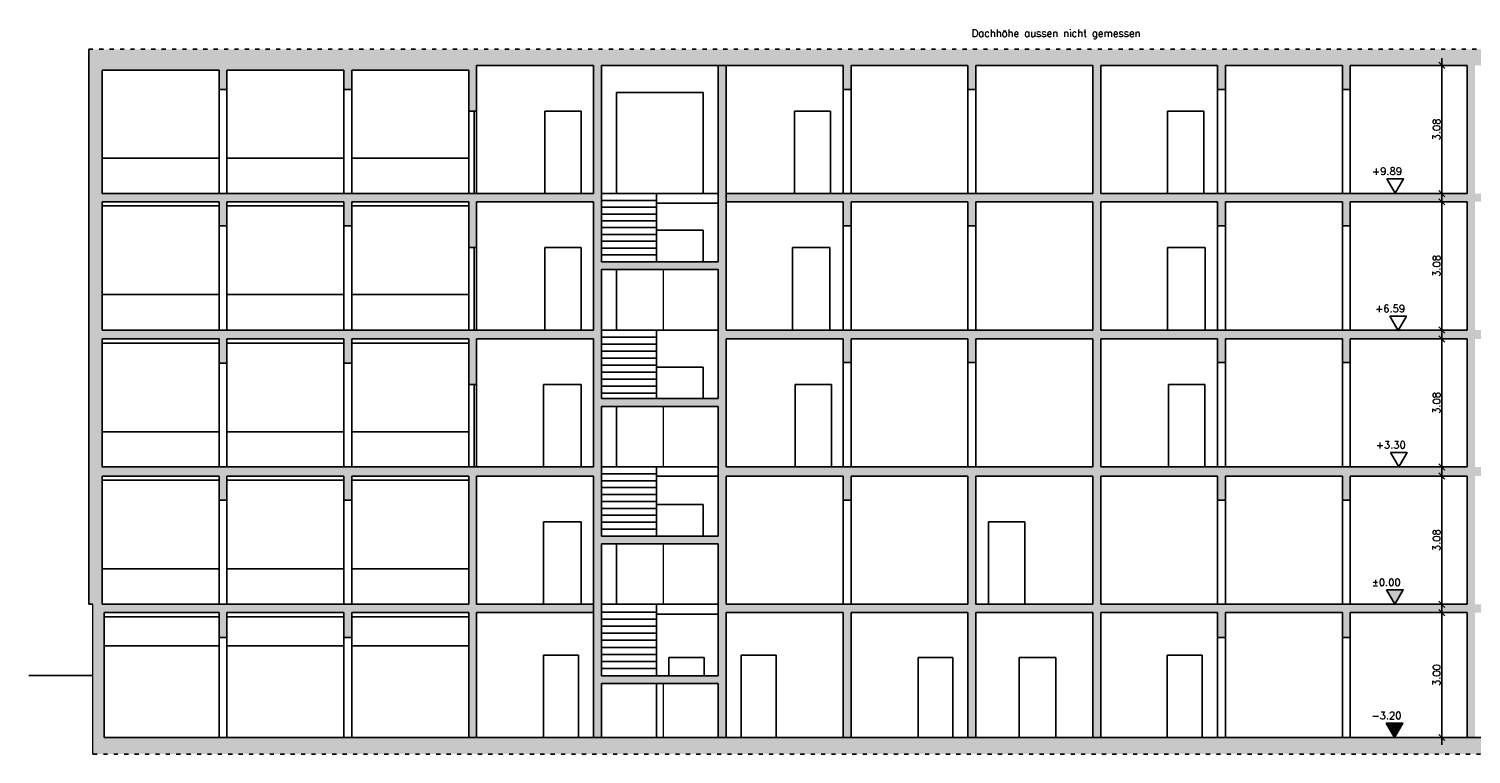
# Model space of a CAD drawing. Header units: metres. Extents: x -12.1 to 77.7, y -3.6 to 13.8.
# Tile 1 of 3: x -12.1 to 22.6, y -3.6 to 13.8. Entities that reach past the tile are written whole.
import ezdxf

# ---------------------------------------------------------------- set-up
doc = ezdxf.new("R2010")
doc.units = ezdxf.units.M
doc.header["$PDSIZE"] = -10
doc.linetypes.add('LINIE_9', pattern=[0.2, 0.05, -0.15])
doc.layers.get('0').update_dxf_attribs({"linetype": 'CONTINUOUS'})
doc.layers.get('Defpoints').update_dxf_attribs({"linetype": 'CONTINUOUS'})
for name, color, linetype in [('A_ANSICHT', 7, 'CONTINUOUS'), ('A_BEMASZUNG', 9, 'CONTINUOUS'), ('A_FENSTER', 4, 'CONTINUOUS'), ('A_GELAENDE', 3, 'CONTINUOUS'), ('A_SCHRAFFUR', 8, 'CONTINUOUS'), ('A_TEXT_ALLG', 7, 'CONTINUOUS'), ('A_TREPPE', 6, 'CONTINUOUS'), ('A_TUER', 6, 'CONTINUOUS'), ('A_WAND', 5, 'CONTINUOUS')]:
    doc.layers.add(name, color=color, linetype=linetype)
doc.styles.add('Romans', font='romans.shx')
doc.dimstyles.new('Bem_100_m', dxfattribs={"dimscale": 0.05, "dimtxt": 3.5, "dimasz": 3, "dimexe": 3.5, "dimexo": 5, "dimgap": 0.75, "dimtad": 1, "dimrnd": 0.0005, "dimzin": 4, "dimdsep": 46, "dimtxsty": 'Romans', "dimblk": 'OBLIQUE', "dimcen": 2.5, "dimdle": 3.5, "dimclrd": 256, "dimclre": 256, "dimclrt": 256, "dimadec": 1, "dimazin": 0, "dimtfac": 5, "dimtix": 1, "dimtmove": 2, "dimatfit": 2, "dimfxl": 6.5, "dimfxlon": 1, "dimtolj": 1, "dimlwd": -1, "dimlwe": -1, "dimarcsym": 0})

# ---------------------------------------------------------------- blocks, each defined once
blk = doc.blocks.new('Kote0.00')
at = {"flags": 128}
blk.add_lwpolyline([(-0.2, 0.346), (0.2, 0.346), (0, 0)], close=True, dxfattribs=at)
at = {"style": 'Romans'}
blk.add_attdef('HÖHENKOTE', (-0.551, 0.44), '', height=0.2, dxfattribs=at)
blk = doc.blocks.new('Kote_o_roh')
blk.add_hatch(color=256).paths.add_polyline_path([(0.2, 0.346), (-0.2, 0.346), (0, 0)])
at = {"flags": 128}
blk.add_lwpolyline([(-0.2, 0.346), (0.2, 0.346), (0, 0)], close=True, dxfattribs=at)
at = {"style": 'Romans'}
blk.add_attdef('HÖHENKOTE', (-0.551, 0.44), '', height=0.2, dxfattribs=at)
blk = doc.blocks.new('_Oblique')
at = {"color": 0, "linetype": 'ByBlock', "lineweight": -2}
blk.add_line((-0.5, -0.5), (0.5, 0.5), dxfattribs=at)
blk = doc.blocks.new('*D49')
at = {"layer": 'A_BEMASZUNG', "transparency": 16777216}
for p, q in [((22.187, 12.947), (21.687, 12.947)), ((21.862, 13.122), (21.862, 9.692)), ((22.187, 9.867), (21.687, 9.867))]:
    blk.add_line(p, q, dxfattribs=at)
at = {"layer": 'Defpoints', "color": 0, "transparency": 16777216}
for p in [(22.472, 12.947), (21.862, 9.867), (22.472, 9.867)]:
    blk.add_point(p, dxfattribs=at)
at = {"layer": 'A_BEMASZUNG', "transparency": 16777216, "xscale": 0.15, "yscale": 0.15, "zscale": 0.15}
for p, rotation in [((21.862, 12.947), 90), ((21.862, 9.867), 270)]:
    blk.add_blockref('_Oblique', p, dxfattribs=dict(at, rotation=rotation))
at = {"layer": 'A_BEMASZUNG', "transparency": 16777216, "insert": (21.737, 11.407), "char_height": 0.175, "attachment_point": 5, "rotation": 90, "style": 'Romans'}
blk.add_mtext('\\A1;3.08', dxfattribs=at)
blk = doc.blocks.new('*D50')
at = {"layer": 'A_BEMASZUNG', "transparency": 16777216}
for p, q in [((21.862, 9.845), (21.862, 6.415)), ((22.187, 9.67), (21.687, 9.67)), ((22.187, 6.59), (21.687, 6.59))]:
    blk.add_line(p, q, dxfattribs=at)
at = {"layer": 'Defpoints', "color": 0, "transparency": 16777216}
for p in [(22.472, 9.67), (21.862, 6.59), (22.472, 6.59)]:
    blk.add_point(p, dxfattribs=at)
at = {"layer": 'A_BEMASZUNG', "transparency": 16777216, "xscale": 0.15, "yscale": 0.15, "zscale": 0.15}
for p, rotation in [((21.862, 9.67), 90), ((21.862, 6.59), 270)]:
    blk.add_blockref('_Oblique', p, dxfattribs=dict(at, rotation=rotation))
at = {"layer": 'A_BEMASZUNG', "transparency": 16777216, "insert": (21.737, 8.13), "char_height": 0.175, "attachment_point": 5, "rotation": 90, "style": 'Romans'}
blk.add_mtext('\\A1;3.08', dxfattribs=at)
blk = doc.blocks.new('*D51')
at = {"layer": 'A_BEMASZUNG', "transparency": 16777216}
for p, q in [((22.187, 6.376), (21.687, 6.376)), ((21.862, 6.551), (21.862, 3.125)), ((22.187, 3.3), (21.687, 3.3))]:
    blk.add_line(p, q, dxfattribs=at)
at = {"layer": 'Defpoints', "color": 0, "transparency": 16777216}
for p in [(22.472, 6.376), (21.862, 3.3), (22.472, 3.3)]:
    blk.add_point(p, dxfattribs=at)
at = {"layer": 'A_BEMASZUNG', "transparency": 16777216, "xscale": 0.15, "yscale": 0.15, "zscale": 0.15}
for p, rotation in [((21.862, 6.376), 90), ((21.862, 3.3), 270)]:
    blk.add_blockref('_Oblique', p, dxfattribs=dict(at, rotation=rotation))
at = {"layer": 'A_BEMASZUNG', "transparency": 16777216, "insert": (21.737, 4.838), "char_height": 0.175, "attachment_point": 5, "rotation": 90, "style": 'Romans'}
blk.add_mtext('\\A1;3.08', dxfattribs=at)
blk = doc.blocks.new('*D52')
at = {"layer": 'A_BEMASZUNG', "transparency": 16777216}
for p, q in [((21.862, 3.255), (21.862, -0.175)), ((22.187, 3.08), (21.687, 3.08)), ((22.187, 0), (21.687, 0))]:
    blk.add_line(p, q, dxfattribs=at)
at = {"layer": 'Defpoints', "color": 0, "transparency": 16777216}
for p in [(22.472, 3.08), (21.862, 0), (22.472, 0)]:
    blk.add_point(p, dxfattribs=at)
at = {"layer": 'A_BEMASZUNG', "transparency": 16777216, "xscale": 0.15, "yscale": 0.15, "zscale": 0.15}
for p, rotation in [((21.862, 3.08), 90), ((21.862, 0), 270)]:
    blk.add_blockref('_Oblique', p, dxfattribs=dict(at, rotation=rotation))
at = {"layer": 'A_BEMASZUNG', "transparency": 16777216, "insert": (21.737, 1.54), "char_height": 0.175, "attachment_point": 5, "rotation": 90, "style": 'Romans'}
blk.add_mtext('\\A1;3.08', dxfattribs=at)
blk = doc.blocks.new('*D53')
at = {"layer": 'A_BEMASZUNG', "transparency": 16777216}
for p, q in [((22.187, -0.2), (21.687, -0.2)), ((21.862, -0.025), (21.862, -3.375)), ((22.187, -3.2), (21.687, -3.2))]:
    blk.add_line(p, q, dxfattribs=at)
at = {"layer": 'Defpoints', "color": 0, "transparency": 16777216}
for p in [(22.472, -0.2), (21.862, -3.2), (22.472, -3.2)]:
    blk.add_point(p, dxfattribs=at)
at = {"layer": 'A_BEMASZUNG', "transparency": 16777216, "xscale": 0.15, "yscale": 0.15, "zscale": 0.15}
for p, rotation in [((21.862, -0.2), 90), ((21.862, -3.2), 270)]:
    blk.add_blockref('_Oblique', p, dxfattribs=dict(at, rotation=rotation))
at = {"layer": 'A_BEMASZUNG', "transparency": 16777216, "insert": (21.737, -1.7), "char_height": 0.175, "attachment_point": 5, "rotation": 90, "style": 'Romans'}
blk.add_mtext('\\A1;3.00', dxfattribs=at)

msp = doc.modelspace()

# ---------------------------------------------------------------- hatches: boundary and pattern name
at = {"layer": 'A_SCHRAFFUR'}
h = msp.add_hatch(color=253, dxfattribs=at)
h.dxf.hatch_style = 1
h.paths.add_polyline_path([(-10.658, 13.337), (-10.658, 0), (-10.558, 0), (-10.558, -3.6), (70.917, -3.6), (70.917, 0), (71.017, 0), (71.017, 13.337)])
h.paths.add_polyline_path([(46.887, 9.67), (49.697, 9.67), (49.697, 9.09), (49.887, 9.09), (49.887, 9.67), (52.697, 9.67), (52.697, 9.09), (52.887, 9.09), (52.887, 9.67), (55.697, 9.67), (55.697, 6.59), (46.887, 6.59)], flags=16)
h.paths.add_polyline_path([(46.472, 6.59), (34.662, 6.59), (34.662, 9.67), (37.472, 9.67), (37.472, 9.09), (37.472, 8.574), (37.662, 8.574), (37.662, 9.67), (40.472, 9.67), (40.472, 9.09), (40.662, 9.09), (40.662, 9.67), (43.472, 9.67), (43.472, 9.09), (43.662, 9.09), (43.662, 9.67), (46.472, 9.67)], flags=16)
h.paths.add_polyline_path([(46.887, 6.375), (49.697, 6.375), (49.697, 5.796), (49.887, 5.796), (49.887, 6.375), (52.697, 6.375), (52.697, 5.796), (52.887, 5.796), (52.887, 6.375), (55.697, 6.375), (55.697, 3.3), (46.887, 3.3)], flags=16)
h.paths.add_polyline_path([(46.472, 6.375), (46.472, 3.3), (37.662, 3.3), (37.662, 6.376), (40.472, 6.376), (40.472, 5.796), (40.662, 5.796), (40.662, 6.376), (43.472, 6.376), (43.472, 5.796), (43.662, 5.796), (43.662, 6.376)], flags=16)
h.paths.add_polyline_path([(46.887, 9.867), (46.887, 12.946), (49.697, 12.946), (49.697, 12.367), (49.887, 12.367), (49.887, 12.946), (52.697, 12.946), (52.697, 12.367), (52.887, 12.367), (52.887, 12.946), (55.697, 12.946), (55.697, 9.867)], flags=16)
h.paths.add_polyline_path([(46.472, 9.867), (34.662, 9.867), (34.662, 12.947), (34.472, 12.947), (34.472, 9.867), (34.472, 8.23), (31.662, 8.23), (31.662, 12.947), (31.472, 12.947), (31.472, 9.867), (22.662, 9.867), (22.662, 12.947), (25.472, 12.947), (25.472, 12.367), (25.662, 12.367), (25.662, 12.947), (28.472, 12.947), (28.472, 12.367), (28.662, 12.367), (28.662, 12.947), (37.472, 12.947), (37.472, 12.367), (37.662, 12.367), (37.662, 12.947), (40.472, 12.947), (40.472, 12.367), (40.662, 12.367), (40.662, 12.947), (43.472, 12.946), (43.472, 12.367), (43.662, 12.367), (43.662, 12.946), (46.472, 12.946)], flags=16)
h.paths.add_polyline_path([(46.887, 3.08), (49.697, 3.08), (49.697, 2.5), (49.887, 2.5), (49.887, 3.08), (52.697, 3.08), (52.697, 2.5), (52.887, 2.5), (52.887, 3.08), (55.697, 3.08), (55.697, 0.805), (55.697, 0), (46.887, 0)], flags=16)
h.paths.add_polyline_path([(46.472, 3.08), (46.472, 0), (34.662, 0), (34.662, 3.08), (37.472, 3.08), (37.472, 0), (37.662, 0), (37.662, 3.08), (40.472, 3.08), (40.472, 2.5), (40.662, 2.5), (40.662, 3.08), (43.472, 3.08), (43.472, 2.5), (43.662, 2.5), (43.662, 3.08)], flags=16)
h.paths.add_polyline_path([(51.199, 6.936), (51.599, 6.936), (51.399, 6.59)], flags=0)
h.paths.add_polyline_path([(51.199, 10.236), (51.599, 10.236), (51.399, 9.89)], flags=0)
h.paths.add_polyline_path([(51.092, 3.647), (51.492, 3.647), (51.292, 3.3)], flags=0)
h.paths.add_polyline_path([(46.887, -0.2), (49.647, -0.2), (49.647, -0.8), (49.837, -0.8), (49.837, -0.2), (52.667, -0.2), (52.667, -0.8), (52.857, -0.8), (52.857, -0.2), (55.697, -0.2), (55.697, -3.2), (55.887, -3.2), (55.887, -0.2), (58.697, -0.2), (58.697, -3.2), (58.887, -3.2), (58.887, -1.9), (61.697, -1.9), (61.697, -3.2), (61.887, -3.2), (61.887, -0.2), (64.697, -0.2), (64.697, -0.8), (64.887, -0.8), (64.887, -0.2), (67.697, -0.2), (67.697, -0.8), (67.887, -0.8), (67.887, -0.2), (70.647, -0.2), (70.647, -3.2), (46.887, -3.2)], flags=16)
h.paths.add_polyline_path([(46.472, -0.2), (46.472, -3.2), (34.662, -3.2), (34.662, -0.2), (37.472, -0.2), (37.472, -3.2), (37.662, -3.2), (37.662, -0.2), (40.422, -0.2), (40.422, -0.8), (40.612, -0.8), (40.612, -0.2), (43.422, -0.2), (43.422, -0.8), (43.612, -0.8), (43.612, -0.2)], flags=16)
h.paths.add_polyline_path([(51.131, 0.366), (51.531, 0.366), (51.331, 0.02)], flags=0)
h.paths.add_polyline_path([(55.887, 9.67), (58.697, 9.67), (58.697, 6.59), (55.887, 6.59)], flags=16)
h.paths.add_polyline_path([(55.887, 6.375), (58.697, 6.375), (58.697, 3.3), (55.887, 3.3)], flags=16)
h.paths.add_polyline_path([(37.472, 3.3), (34.662, 3.3), (34.662, 6.376), (37.472, 6.376)], flags=16)
h.paths.add_polyline_path([(55.887, 9.867), (55.887, 12.946), (58.697, 12.946), (58.697, 9.867)], flags=16)
h.paths.add_polyline_path([(55.887, 3.08), (58.697, 3.08), (58.697, 0.805), (58.697, 0), (55.887, 0), (55.887, 2.484)], flags=16)
h.paths.add_polyline_path([(51.177, -2.834), (51.577, -2.834), (51.377, -3.18)], flags=0)
h.paths.add_polyline_path([(58.887, 8.044), (61.697, 8.044), (61.697, 4.94), (58.887, 4.94), (58.887, 6.59)], flags=16)
h.paths.add_polyline_path([(58.887, 8.23), (58.887, 12.946), (61.697, 12.946), (61.697, 9.867), (61.697, 8.23)], flags=16)
h.paths.add_polyline_path([(34.472, 4.941), (31.662, 4.941), (31.662, 6.59), (31.662, 8.044), (34.472, 8.044)], flags=16)
h.paths.add_polyline_path([(58.887, 4.755), (61.697, 4.755), (61.697, 1.64), (58.887, 1.64), (58.887, 3.3)], flags=16)
h.paths.add_polyline_path([(34.472, 1.64), (31.662, 1.64), (31.662, 4.755), (34.472, 4.755)], flags=16)
h.paths.add_polyline_path([(58.887, 1.455), (61.697, 1.455), (61.697, 0), (58.887, 0)], flags=16)
h.paths.add_polyline_path([(58.887, -0.2), (61.697, -0.2), (61.697, -1.715), (58.887, -1.715)], flags=16)
h.paths.add_polyline_path([(61.887, 9.67), (64.697, 9.67), (64.697, 9.09), (64.887, 9.09), (64.887, 9.67), (67.697, 9.67), (67.697, 9.09), (67.887, 9.09), (67.887, 9.67), (70.697, 9.67), (70.697, 6.59), (61.887, 6.59)], flags=16)
h.paths.add_polyline_path([(61.887, 6.38), (64.697, 6.38), (64.697, 5.8), (64.887, 5.8), (64.887, 6.38), (67.697, 6.38), (67.697, 5.8), (67.887, 5.8), (67.887, 6.38), (70.697, 6.38), (70.697, 3.3), (61.887, 3.3)], flags=16)
h.paths.add_polyline_path([(31.472, 6.59), (25.472, 6.59), (22.662, 6.59), (22.662, 9.67), (25.472, 9.67), (25.472, 9.09), (25.662, 9.09), (25.662, 9.67), (28.472, 9.67), (28.472, 9.09), (28.662, 9.09), (28.662, 9.67), (31.472, 9.67)], flags=16)
h.paths.add_polyline_path([(61.887, 9.867), (61.887, 12.946), (64.697, 12.946), (64.697, 12.367), (64.887, 12.367), (64.887, 12.946), (67.697, 12.946), (67.697, 12.367), (67.887, 12.367), (67.887, 12.946), (70.697, 12.946), (70.697, 9.867)], flags=16)
h.paths.add_polyline_path([(31.472, 6.376), (31.472, 3.3), (22.662, 3.3), (22.662, 6.376), (25.472, 6.376), (25.472, 5.813), (25.662, 5.813), (25.662, 6.376), (28.472, 6.376), (28.472, 5.813), (28.662, 5.813), (28.662, 6.376)], flags=16)
h.paths.add_polyline_path([(34.472, -1.9), (34.472, -3.2), (31.662, -3.2), (31.662, -1.9), (32.987, -1.9)], flags=16)
h.paths.add_polyline_path([(61.887, 3.08), (64.697, 3.08), (64.697, 2.5), (64.887, 2.5), (64.887, 3.08), (67.697, 3.08), (67.697, 2.5), (67.887, 2.5), (67.887, 3.08), (70.697, 3.08), (70.697, 0), (61.887, 0)], flags=16)
h.paths.add_polyline_path([(31.472, 0), (25.662, 0), (25.662, 3.08), (28.472, 3.08), (28.472, 0), (28.662, 0), (28.662, 3.08), (31.472, 3.08)], flags=16)
h.paths.add_polyline_path([(31.472, -0.2), (31.472, -3.2), (-10.288, -3.2), (-10.288, -0.2), (-7.528, -0.2), (-7.528, -0.8), (-7.338, -0.8), (-7.338, -0.2), (-4.528, -0.2), (-4.528, -0.8), (-4.338, -0.8), (-4.338, -0.2), (-1.528, -0.2), (-1.528, -3.2), (-1.338, -3.2), (-1.338, -0.2), (1.472, -0.2), (1.472, 0), (-1.338, 0), (-1.338, 3.08), (1.472, 3.08), (1.472, -0.913), (1.472, -3.2), (1.662, -3.2), (1.662, -1.9), (2.987, -1.9), (4.472, -1.9), (4.472, -3.2), (4.662, -3.2), (4.662, -0.2), (7.472, -0.2), (7.472, -3.2), (7.662, -3.2), (7.662, -0.2), (10.472, -0.2), (10.472, -3.2), (10.662, -3.2), (10.662, -0.2), (13.472, -0.2), (13.472, -3.2), (13.662, -3.2), (13.662, -0.2), (16.472, -0.2), (16.472, -0.8), (16.662, -0.8), (16.662, -0.2), (19.472, -0.2), (19.472, -0.8), (19.662, -0.8), (19.662, -0.2), (22.472, -0.2), (22.472, -3.2), (22.662, -3.2), (22.662, -0.2), (25.472, -0.2), (25.472, -3.2), (25.662, -3.2), (25.662, -0.2), (28.472, -0.2), (28.472, -3.2), (28.662, -3.2), (28.662, -0.2)], flags=16)
h.paths.add_polyline_path([(25.472, 3.08), (25.472, 0), (22.662, 0), (22.662, 3.08)], flags=16)
h.paths.add_polyline_path([(22.472, 6.59), (20.818, 6.59), (20.811, 6.578), (20.804, 6.59), (13.662, 6.59), (13.662, 9.67), (16.472, 9.67), (16.472, 9.09), (16.662, 9.09), (16.662, 9.67), (19.472, 9.67), (19.472, 9.09), (19.662, 9.09), (19.662, 9.67), (22.472, 9.67)], flags=16)
h.paths.add_polyline_path([(22.472, 6.376), (22.472, 3.3), (13.662, 3.301), (13.662, 6.376), (16.472, 6.376), (16.472, 5.813), (16.662, 5.813), (16.662, 6.376), (19.472, 6.376), (19.472, 5.813), (19.662, 5.813), (19.662, 6.376)], flags=16)
h.paths.add_polyline_path([(22.472, 9.867), (13.662, 9.867), (13.662, 12.947), (16.472, 12.947), (16.472, 12.367), (16.662, 12.367), (16.662, 12.947), (19.472, 12.947), (19.472, 12.367), (19.662, 12.367), (19.662, 12.947), (22.472, 12.947)], flags=16)
h.paths.add_polyline_path([(22.472, 3.08), (22.472, 0), (13.662, 0), (13.662, 3.08), (16.472, 3.08), (16.472, 2.5), (16.662, 2.5), (16.662, 3.08), (19.472, 3.08), (19.472, 2.5), (19.662, 2.5), (19.662, 3.08)], flags=16)
h.paths.add_polyline_path([(20.937, 10.224), (20.737, 9.878), (20.537, 10.224)], flags=0)
h.paths.add_polyline_path([(21.026, 3.647), (20.826, 3.3), (20.626, 3.647)], flags=0)
h.paths.add_polyline_path([(20.933, 0.346), (20.733, 0), (20.533, 0.346)], flags=16)
h.paths.add_polyline_path([(20.923, -2.854), (20.723, -3.2), (20.523, -2.854)], flags=0)
h.paths.add_polyline_path([(13.472, 6.59), (4.662, 6.59), (4.662, 12.947), (4.472, 12.947), (4.472, 8.23), (1.662, 8.23), (1.662, 9.867), (1.662, 12.947), (4.472, 12.947), (7.472, 12.947), (7.472, 12.367), (7.662, 12.367), (7.662, 12.947), (10.472, 12.947), (10.472, 12.367), (10.662, 12.367), (10.662, 12.947), (13.472, 12.947), (13.472, 9.867), (4.662, 9.867), (4.662, 9.67), (7.472, 9.67), (7.472, 9.09), (7.662, 9.09), (7.662, 9.67), (10.472, 9.67), (10.472, 9.09), (10.662, 9.09), (10.662, 9.67), (13.472, 9.67)], flags=16)
h.paths.add_polyline_path([(13.472, 6.376), (13.472, 3.301), (4.662, 3.301), (4.662, 6.376), (7.472, 6.376), (7.472, 5.813), (7.662, 5.813), (7.662, 6.376), (10.472, 6.376), (10.472, 5.813), (10.662, 5.813), (10.662, 6.376)], flags=16)
h.paths.add_polyline_path([(13.472, 3.08), (13.472, 0), (10.662, 0), (10.662, 3.08)], flags=16)
h.paths.add_polyline_path([(10.472, 3.08), (10.472, 0), (4.662, 0), (4.662, 3.08), (7.472, 3.08), (7.472, 2.5), (7.662, 2.5), (7.662, 3.08)], flags=16)
h.paths.add_polyline_path([(4.472, 6.59), (4.472, 4.941), (1.662, 4.941), (1.662, 6.59), (1.662, 8.044), (4.472, 8.044)], flags=16)
h.paths.add_polyline_path([(4.472, 4.755), (4.472, 1.64), (1.662, 1.64), (1.662, 4.755)], flags=16)
h.paths.add_polyline_path([(4.472, 1.455), (4.472, 0), (4.472, -1.715), (1.662, -1.715), (1.662, 1.455)], flags=16)
h.paths.add_polyline_path([(1.472, 6.59), (-10.338, 6.59), (-10.338, 9.67), (-7.528, 9.67), (-7.528, 9.09), (-7.338, 9.09), (-7.338, 9.67), (-4.528, 9.67), (-4.528, 9.09), (-4.338, 9.09), (-4.338, 9.67), (-1.528, 9.67), (-1.528, 8.574), (-1.338, 8.574), (-1.338, 9.67), (1.472, 9.67)], flags=16)
h.paths.add_polyline_path([(1.472, 3.3), (-10.338, 3.3), (-10.338, 6.376), (-7.528, 6.376), (-7.528, 5.796), (-7.338, 5.796), (-7.338, 6.376), (-4.528, 6.376), (-4.528, 5.796), (-4.338, 5.796), (-4.338, 6.376), (-1.528, 6.376), (-1.528, 5.28), (-1.338, 5.28), (-1.338, 6.376), (1.472, 6.376)], flags=16)
h.paths.add_polyline_path([(1.472, 9.867), (-1.338, 9.867), (-10.338, 9.867), (-10.338, 12.837), (-7.528, 12.837), (-7.528, 12.367), (-7.338, 12.367), (-7.338, 12.837), (-4.528, 12.837), (-4.528, 12.367), (-4.338, 12.367), (-4.338, 12.837), (-1.528, 12.837), (-1.528, 11.847), (-1.338, 11.847), (-1.338, 12.947), (1.472, 12.947)], flags=16)
h.paths.add_polyline_path([(-1.528, 3.08), (-1.528, 0), (-10.338, 0), (-10.338, 3.08), (-7.528, 3.08), (-7.528, 2.5), (-7.338, 2.5), (-7.338, 3.08), (-4.528, 3.08), (-4.528, 2.5), (-4.338, 2.5), (-4.338, 3.08)], flags=16)
h.paths.add_polyline_path([(20.171, 0.397), (21.2, 0.397), (21.2, 0.659), (20.171, 0.659)], flags=8)
h.paths.add_polyline_path([(20.162, -2.803), (20.991, -2.803), (20.991, -2.541), (20.162, -2.541)], flags=8)
h.paths.add_polyline_path([(50.769, 0.417), (51.598, 0.417), (51.598, 0.679), (50.769, 0.679)], flags=8)
h.paths.add_polyline_path([(50.816, -2.783), (51.645, -2.783), (51.645, -2.521), (50.816, -2.521)], flags=8)
h.paths.add_polyline_path([(50.73, 3.697), (51.559, 3.697), (51.559, 3.959), (50.73, 3.959)], flags=8)
h.paths.add_polyline_path([(50.838, 6.987), (51.659, 6.987), (51.659, 7.249), (50.838, 7.249)], flags=8)
h.paths.add_polyline_path([(20.265, 3.697), (21.094, 3.697), (21.094, 3.96), (20.265, 3.96)], flags=8)
h.paths.add_polyline_path([(20.175, 10.275), (20.996, 10.275), (20.996, 10.537), (20.175, 10.537)], flags=8)
h.paths.add_polyline_path([(50.838, 10.287), (51.659, 10.287), (51.659, 10.549), (50.838, 10.549)], flags=8)
h.paths.add_polyline_path([(21.868, 11.097), (21.868, 11.718), (21.605, 11.718), (21.605, 11.097)], flags=8)
h.paths.add_polyline_path([(21.868, 7.82), (21.868, 8.44), (21.605, 8.44), (21.605, 7.82)], flags=8)
h.paths.add_polyline_path([(21.868, 4.528), (21.868, 5.148), (21.605, 5.148), (21.605, 4.528)], flags=8)
h.paths.add_polyline_path([(21.868, 1.23), (21.868, 1.85), (21.605, 1.85), (21.605, 1.23)], flags=8)
h.paths.add_polyline_path([(21.868, -2.01), (21.868, -1.39), (21.605, -1.39), (21.605, -2.01)], flags=8)

# ---------------------------------------------------------------- linework, layer by layer
at = {"layer": 'A_ANSICHT'}
for p, q in [((-7.528, 12.367), (-7.528, 9.867)), ((-7.338, 12.367), (-7.338, 9.867)), ((-4.528, 12.367), (-4.528, 9.867)), ((-4.338, 12.367), (-4.338, 9.867)), ((4.107, 12.297), (2.027, 12.297)), ((7.472, 12.367), (7.472, 9.867)), ((7.662, 12.367), (7.662, 9.867)), ((10.472, 12.367), (10.472, 9.867)), ((10.662, 12.367), (10.662, 9.867)), ((16.472, 12.367), (16.472, 9.867)), ((16.662, 12.367), (16.662, 9.867)), ((19.472, 12.367), (19.472, 9.867)), ((19.662, 12.367), (19.662, 9.867)), ((2.987, 9.867), (1.662, 9.867)), ((2.987, 9.867), (2.987, 8.23)), ((2.987, 9.867), (4.472, 9.867)), ((-10.338, 9.57), (-7.528, 9.57)), ((-7.338, 9.57), (-4.528, 9.57)), ((-4.338, 9.57), (-1.528, 9.57)), ((2.987, 9.705), (1.662, 9.705)), ((2.987, 9.541), (1.662, 9.541)), ((2.987, 9.377), (1.662, 9.377)), ((2.987, 9.634), (4.472, 9.634)), ((-7.528, 9.09), (-7.528, 6.59)), ((-7.338, 9.09), (-7.338, 6.59)), ((-4.528, 9.09), (-4.528, 6.59)), ((-4.338, 9.09), (-4.338, 6.59)), ((2.987, 9.213), (1.662, 9.213)), ((2.987, 9.05), (1.662, 9.05)), ((2.987, 9.145), (2.987, 8.23)), ((7.472, 9.09), (7.472, 6.59)), ((7.662, 9.09), (7.662, 6.59)), ((10.472, 9.09), (10.472, 6.59)), ((10.662, 9.09), (10.662, 6.59)), ((16.472, 9.09), (16.472, 6.59)), ((16.662, 9.09), (16.662, 6.59)), ((19.472, 9.09), (19.472, 6.59)), ((19.662, 9.09), (19.662, 6.59)), ((2.987, 8.886), (1.662, 8.886)), ((2.987, 8.722), (1.662, 8.722)), ((2.987, 8.558), (1.662, 8.558)), ((2.987, 8.394), (1.662, 8.394)), ((2.987, 6.59), (1.662, 6.59)), ((2.987, 6.59), (2.987, 4.941)), ((2.987, 6.59), (4.472, 6.59)), ((-10.338, 6.276), (-7.528, 6.276)), ((-7.338, 6.276), (-4.528, 6.276)), ((-4.338, 6.276), (-1.528, 6.276)), ((2.987, 6.421), (1.662, 6.421)), ((2.987, 6.252), (1.662, 6.252)), ((2.987, 6.083), (1.662, 6.083)), ((2.987, 5.914), (1.662, 5.914)), ((-7.528, 5.796), (-7.528, 3.296)), ((-7.338, 5.796), (-7.338, 3.296)), ((-4.528, 5.796), (-4.528, 3.296)), ((-4.338, 5.796), (-4.338, 3.296)), ((2.987, 5.745), (1.662, 5.745)), ((2.987, 5.576), (1.662, 5.576)), ((7.472, 5.813), (7.472, 3.313)), ((7.662, 5.813), (7.662, 3.313)), ((10.472, 5.813), (10.472, 3.313)), ((10.662, 5.813), (10.662, 3.313)), ((16.472, 5.813), (16.472, 3.313)), ((16.662, 5.813), (16.662, 3.313)), ((19.472, 5.813), (19.472, 3.313)), ((19.662, 5.813), (19.662, 3.313)), ((2.987, 5.407), (1.662, 5.407)), ((2.987, 5.238), (1.662, 5.238)), ((2.987, 5.069), (1.662, 5.069)), ((1.662, 3.301), (2.987, 3.301)), ((1.662, 3.135), (2.987, 3.135)), ((2.987, 3.301), (2.987, 1.64)), ((2.987, 3.301), (4.472, 3.301)), ((-10.338, 2.98), (-7.528, 2.98)), ((-7.338, 2.98), (-4.528, 2.98)), ((-4.338, 2.98), (-1.528, 2.98)), ((1.662, 2.969), (2.987, 2.969)), ((1.662, 2.803), (2.987, 2.803)), ((2.987, 3.08), (4.472, 3.08)), ((-7.528, 2.5), (-7.528, 0)), ((-7.338, 2.5), (-7.338, 0)), ((-4.528, 2.5), (-4.528, 0)), ((-4.338, 2.5), (-4.338, 0)), ((1.662, 2.637), (2.987, 2.637)), ((1.662, 2.471), (2.987, 2.471)), ((7.472, 2.5), (7.472, 0)), ((7.662, 2.5), (7.662, 0)), ((16.471, 2.5), (16.471, 0)), ((16.661, 2.5), (16.661, 0)), ((19.472, 2.5), (19.472, 0)), ((19.662, 2.5), (19.662, 0)), ((1.662, 2.305), (2.987, 2.305)), ((1.662, 2.139), (2.987, 2.139)), ((1.662, 1.973), (2.987, 1.973)), ((1.662, 1.807), (2.987, 1.807)), ((2.987, 0), (1.662, 0)), ((2.987, 0), (2.987, -1.715)), ((2.987, 0), (4.472, 0)), ((-10.288, -0.3), (-7.528, -0.3)), ((-7.338, -0.3), (-4.528, -0.3)), ((-4.338, -0.3), (-1.528, -0.3)), ((2.987, -0.19), (1.662, -0.19)), ((2.987, -0.233), (4.472, -0.233)), ((2.987, -0.355), (1.662, -0.355)), ((2.987, -0.525), (1.662, -0.525)), ((-7.528, -0.8), (-7.528, -3.2)), ((-7.338, -0.8), (-7.338, -3.2)), ((-4.528, -0.8), (-4.528, -3.2)), ((-4.338, -0.8), (-4.338, -3.2)), ((2.987, -0.695), (1.662, -0.695)), ((2.987, -0.865), (1.662, -0.865)), ((2.987, -1.035), (1.662, -1.035)), ((2.987, -0.8), (2.987, -1.715)), ((2.987, -1.205), (1.662, -1.205)), ((2.987, -1.375), (1.662, -1.375)), ((2.987, -1.545), (1.662, -1.545)), ((2.987, -1.9), (2.987, -3.2)), ((2.987, -1.9), (2.987, -3.2))]:
    msp.add_line(p, q, dxfattribs=at)
at = {"layer": 'A_ANSICHT', "lineweight": 25}
for p, q in [((2.027, 9.867), (2.027, 12.297)), ((4.107, 12.297), (4.107, 9.867)), ((-1.528, 11.847), (-1.528, 9.867)), ((-1.528, 8.574), (-1.528, 6.594)), ((-1.528, 5.28), (-1.528, 3.3)), ((16.472, -0.8), (16.472, -3.2)), ((16.662, -0.8), (16.662, -3.2)), ((19.472, -0.8), (19.472, -3.2)), ((19.662, -0.8), (19.662, -3.2))]:
    msp.add_line(p, q, dxfattribs=at)
at = {"layer": 'A_ANSICHT', "lineweight": 18}
for p, q in [((3.147, 8.044), (3.147, 6.59)), ((3.147, 4.755), (3.147, 3.301)), ((3.147, 1.455), (3.147, 0)), ((3.147, -1.9), (3.147, -3.2))]:
    msp.add_line(p, q, dxfattribs=at)
at = {"layer": 'A_FENSTER'}
for p, q in [((-10.338, 10.717), (-7.528, 10.717)), ((-7.338, 10.717), (-4.528, 10.717)), ((-4.338, 10.717), (-1.528, 10.717)), ((-10.338, 7.44), (-7.528, 7.44)), ((-7.338, 7.44), (-4.528, 7.44)), ((-4.338, 7.44), (-1.528, 7.44)), ((-10.338, 4.146), (-7.528, 4.146)), ((-7.338, 4.146), (-4.528, 4.146)), ((-4.338, 4.146), (-1.528, 4.146)), ((-10.338, 0.85), (-7.528, 0.85)), ((-7.338, 0.85), (-4.528, 0.85)), ((-4.338, 0.85), (-1.528, 0.85)), ((-10.288, -1), (-7.528, -1)), ((-7.338, -1), (-4.528, -1)), ((-4.338, -1), (-1.528, -1))]:
    msp.add_line(p, q, dxfattribs=at)
at = {"layer": 'A_GELAENDE'}
msp.add_line((-10.558, -1.71), (-12.1, -1.71), dxfattribs=at)
at = {"layer": 'A_TREPPE', "lineweight": 25}
for p, q in [((0.302, 9.867), (0.302, 11.847)), ((6.302, 9.867), (6.302, 11.847)), ((15.272, 9.867), (15.272, 11.847)), ((0.302, 6.59), (0.302, 8.57)), ((6.252, 6.59), (6.252, 8.57)), ((15.272, 6.59), (15.272, 8.57)), ((0.272, 3.3), (0.272, 5.28)), ((6.322, 3.3), (6.322, 5.28)), ((15.292, 3.3), (15.292, 5.28)), ((0.272, 0), (0.272, 1.98)), ((10.962, 0), (10.962, 1.98)), ((11.842, 0), (11.842, 1.98)), ((0.272, -3.2), (0.272, -1.22)), ((1.112, -3.2), (1.112, -1.22)), ((5.022, -3.2), (5.022, -1.22)), ((5.862, -3.2), (5.862, -1.22)), ((9.272, -3.2), (9.272, -1.28)), ((10.112, -3.2), (10.112, -1.28)), ((11.702, -3.2), (11.702, -1.28)), ((12.582, -3.2), (12.582, -1.28)), ((15.262, -3.2), (15.262, -1.22)), ((16.102, -3.2), (16.102, -1.22))]:
    msp.add_line(p, q, dxfattribs=at)
at = {"layer": 'A_TREPPE'}
for p, q in [((0.302, 11.847), (1.172, 11.847)), ((6.302, 11.847), (7.172, 11.847)), ((15.272, 11.847), (16.142, 11.847)), ((0.302, 8.57), (1.172, 8.57)), ((6.252, 8.57), (7.152, 8.57)), ((15.272, 8.57), (16.172, 8.57)), ((0.272, 5.28), (1.172, 5.28)), ((6.322, 5.28), (7.192, 5.28)), ((15.292, 5.28), (16.162, 5.28)), ((0.272, 1.98), (1.172, 1.98)), ((0.272, -1.22), (1.112, -1.22)), ((5.022, -1.22), (5.862, -1.22))]:
    msp.add_line(p, q, dxfattribs=at)
at = {"layer": 'A_TUER', "lineweight": 25}
for p, q in [((-1.398, 11.847), (-1.398, 9.867)), ((-1.338, 11.847), (-1.338, 9.867)), ((4.107, 8.99), (4.107, 8.23)), ((-1.398, 8.574), (-1.398, 6.594)), ((-1.338, 8.574), (-1.338, 6.594)), ((1.172, 6.59), (1.172, 8.57)), ((7.152, 6.59), (7.152, 8.57)), ((16.172, 8.57), (16.172, 6.59)), ((2.027, 6.59), (2.027, 8.044)), ((4.107, 5.701), (4.107, 4.941)), ((-1.398, 5.28), (-1.398, 3.3)), ((-1.338, 5.28), (-1.338, 3.3)), ((1.172, 3.3), (1.172, 5.28)), ((7.192, 3.3), (7.192, 5.28)), ((16.162, 3.3), (16.162, 5.28)), ((2.027, 3.301), (2.027, 4.755)), ((4.107, 2.4), (4.107, 1.64)), ((2.027, 0), (2.027, 1.455)), ((3.282, -1.715), (3.282, -1.28)), ((4.132, -1.715), (4.132, -1.28))]:
    msp.add_line(p, q, dxfattribs=at)
at = {"layer": 'A_TUER'}
for p, q in [((1.172, 9.867), (1.172, 11.847)), ((7.172, 9.867), (7.172, 11.847)), ((16.142, 9.867), (16.142, 11.847)), ((4.107, 8.99), (2.992, 8.99)), ((4.107, 5.701), (2.987, 5.701)), ((4.107, 2.4), (2.992, 2.4)), ((1.172, 0), (1.172, 1.98)), ((10.962, 1.98), (11.842, 1.98)), ((3.282, -1.28), (4.132, -1.28)), ((9.272, -1.28), (10.112, -1.28)), ((11.702, -1.28), (12.582, -1.28)), ((15.262, -1.22), (16.102, -1.22))]:
    msp.add_line(p, q, dxfattribs=at)
at = {"layer": 'A_WAND', "lineweight": 25}
for p, q in [((-10.658, 13.337), (-10.658, 0)), ((-10.338, 12.837), (-10.338, 9.867)), ((-7.528, 12.837), (-7.528, 12.367)), ((-7.338, 12.367), (-7.338, 12.837)), ((-4.528, 12.837), (-4.528, 12.367)), ((-4.338, 12.367), (-4.338, 12.837)), ((1.472, 12.947), (1.472, 9.867)), ((1.662, 12.947), (1.662, 9.867)), ((7.472, 12.947), (7.472, 12.367)), ((7.662, 12.947), (7.662, 12.367)), ((10.472, 12.947), (10.472, 12.367)), ((10.662, 12.947), (10.662, 12.367)), ((13.472, 12.947), (13.472, 9.867)), ((13.472, 12.947), (13.472, 9.867)), ((16.472, 12.947), (16.472, 12.367)), ((16.662, 12.947), (16.662, 12.367)), ((19.472, 12.947), (19.472, 12.367)), ((19.662, 12.947), (19.662, 12.367)), ((22.472, 12.947), (22.472, 9.867)), ((1.662, 9.867), (1.662, 8.23)), ((-10.338, 9.67), (-10.338, 6.59)), ((-7.528, 9.67), (-7.528, 9.09)), ((-7.528, 9.67), (-7.528, 9.09)), ((-7.338, 9.09), (-7.338, 9.67)), ((-7.338, 9.09), (-7.338, 9.67)), ((-4.528, 9.67), (-4.528, 9.09)), ((-4.528, 9.67), (-4.528, 9.09)), ((-4.338, 9.09), (-4.338, 9.67)), ((-4.338, 9.09), (-4.338, 9.67)), ((1.472, 9.67), (1.472, 6.59)), ((7.472, 9.67), (7.472, 9.09)), ((7.662, 9.67), (7.662, 9.09)), ((10.472, 9.67), (10.472, 9.09)), ((10.662, 9.67), (10.662, 9.09)), ((13.472, 9.67), (13.472, 6.59)), ((13.472, 9.67), (13.472, 6.59)), ((16.472, 9.67), (16.472, 9.09)), ((16.662, 9.67), (16.662, 9.09)), ((19.472, 9.67), (19.472, 9.09)), ((19.662, 9.67), (19.662, 9.09)), ((22.472, 9.67), (22.472, 6.59)), ((1.662, 8.044), (1.662, 6.59)), ((1.662, 6.59), (1.662, 4.941)), ((-10.338, 6.376), (-10.338, 3.296)), ((-7.528, 6.376), (-7.528, 5.796)), ((-7.528, 6.376), (-7.528, 5.796)), ((-7.338, 5.796), (-7.338, 6.376)), ((-7.338, 5.796), (-7.338, 6.376)), ((-4.528, 6.376), (-4.528, 5.796)), ((-4.528, 6.376), (-4.528, 5.796)), ((-4.338, 5.796), (-4.338, 6.376)), ((-4.338, 5.796), (-4.338, 6.376)), ((1.472, 6.376), (1.472, 3.3)), ((7.472, 6.376), (7.472, 5.813)), ((7.662, 6.376), (7.662, 5.813)), ((10.472, 6.376), (10.472, 5.813)), ((10.662, 6.376), (10.662, 5.813)), ((13.472, 6.376), (13.472, 3.301)), ((13.472, 6.376), (13.472, 3.301)), ((16.472, 6.376), (16.472, 5.813)), ((16.662, 6.376), (16.662, 5.813)), ((19.472, 6.376), (19.472, 5.813)), ((19.662, 6.376), (19.662, 5.813)), ((22.472, 6.376), (22.472, 3.3)), ((1.662, 4.755), (1.662, 1.64)), ((-10.338, 3.08), (-10.338, 0)), ((-7.528, 3.08), (-7.528, 2.5)), ((-7.528, 3.08), (-7.528, 2.5)), ((-7.338, 2.5), (-7.338, 3.08)), ((-7.338, 2.5), (-7.338, 3.08)), ((-4.528, 3.08), (-4.528, 2.5)), ((-4.528, 3.08), (-4.528, 2.5)), ((-4.338, 2.5), (-4.338, 3.08)), ((-4.338, 2.5), (-4.338, 3.08)), ((-1.528, 3.08), (-1.528, 0)), ((-1.338, 3.08), (-1.338, 0)), ((1.472, 3.08), (1.472, 0)), ((1.472, 3.08), (1.472, -0.913)), ((7.472, 3.08), (7.472, 2.5)), ((7.662, 3.08), (7.662, 2.5)), ((10.472, 3.08), (10.472, 0)), ((10.662, 3.08), (10.662, 0)), ((13.472, 3.08), (13.472, 0)), ((16.472, 3.08), (16.472, 2.5)), ((16.662, 3.08), (16.662, 2.5)), ((19.472, 3.08), (19.472, 2.5)), ((19.662, 3.08), (19.662, 2.5)), ((22.472, 3.08), (22.472, 0)), ((1.662, 1.455), (1.662, -1.715)), ((-10.288, -0.2), (-10.288, -3.2)), ((-7.528, -0.2), (-7.528, -0.8)), ((-7.338, -0.8), (-7.338, -0.2)), ((-4.528, -0.2), (-4.528, -0.8)), ((-4.528, -0.2), (-4.528, -0.8)), ((-4.338, -0.8), (-4.338, -0.2)), ((-4.338, -0.8), (-4.338, -0.2)), ((-1.528, -0.2), (-1.528, -3.2)), ((-1.338, -0.2), (-1.338, -3.2)), ((1.472, -0.2), (1.472, -3.2)), ((7.472, -0.2), (7.472, -3.2)), ((7.662, -0.2), (7.662, -3.2)), ((10.472, -0.2), (10.472, -3.2)), ((10.662, -0.2), (10.662, -3.2)), ((13.472, -0.2), (13.472, -3.2)), ((13.662, -0.2), (13.662, -3.2)), ((22.472, -0.2), (22.472, -3.2)), ((13.472, -0.8), (13.472, -3.2)), ((13.472, -0.8), (13.472, -3.2)), ((1.662, -1.9), (1.662, -3.2))]:
    msp.add_line(p, q, dxfattribs=at)
at = {"layer": 'A_WAND', "linetype": 'LINIE_9'}
for p, q in [((-10.658, 13.337), (71.017, 13.337)), ((-10.558, -3.6), (70.917, -3.6))]:
    msp.add_line(p, q, dxfattribs=at)
at = {"layer": 'A_WAND'}
for p, q in [((-10.338, 12.837), (-7.528, 12.837)), ((-7.338, 12.837), (-4.528, 12.837)), ((-4.338, 12.837), (-1.528, 12.837)), ((-1.528, 11.847), (-1.528, 12.837)), ((-1.338, 11.847), (-1.338, 12.947)), ((-1.338, 12.947), (1.472, 12.947)), ((1.662, 12.947), (4.472, 12.947)), ((4.472, 12.947), (4.472, 8.23)), ((4.472, 12.947), (7.472, 12.947)), ((4.662, 12.947), (4.662, 6.59)), ((7.662, 12.947), (10.472, 12.947)), ((10.662, 12.947), (13.472, 12.947)), ((13.662, 12.947), (13.662, 9.867)), ((13.662, 12.947), (16.472, 12.947)), ((16.662, 12.947), (19.472, 12.947)), ((19.662, 12.947), (22.472, 12.947)), ((-7.528, 12.367), (-7.338, 12.367)), ((-4.528, 12.367), (-4.338, 12.367)), ((7.472, 12.367), (7.662, 12.367)), ((10.472, 12.367), (10.662, 12.367)), ((16.472, 12.367), (16.662, 12.367)), ((19.472, 12.367), (19.662, 12.367)), ((-1.338, 11.847), (-1.528, 11.847)), ((-10.338, 9.867), (-1.338, 9.867)), ((1.472, 9.867), (-1.338, 9.867)), ((4.472, 9.867), (4.472, 9.867)), ((4.662, 9.867), (13.472, 9.867)), ((13.662, 9.867), (22.472, 9.867)), ((-10.338, 9.67), (-7.528, 9.67)), ((-7.338, 9.67), (-4.528, 9.67)), ((-4.338, 9.67), (-1.528, 9.67)), ((-1.528, 8.574), (-1.528, 9.67)), ((-1.338, 8.574), (-1.338, 9.67)), ((-1.338, 9.67), (1.472, 9.67)), ((4.662, 9.67), (7.472, 9.67)), ((7.662, 9.67), (10.472, 9.67)), ((10.662, 9.67), (13.472, 9.67)), ((13.662, 9.67), (13.662, 6.59)), ((13.662, 9.67), (16.472, 9.67)), ((16.662, 9.67), (19.472, 9.67)), ((19.662, 9.67), (22.472, 9.67)), ((-7.528, 9.09), (-7.338, 9.09)), ((-4.528, 9.09), (-4.338, 9.09)), ((7.472, 9.09), (7.662, 9.09)), ((10.472, 9.09), (10.662, 9.09)), ((16.472, 9.09), (16.662, 9.09)), ((19.472, 9.09), (19.662, 9.09)), ((-1.338, 8.574), (-1.528, 8.574)), ((4.472, 8.23), (1.662, 8.23)), ((4.472, 8.044), (1.662, 8.044)), ((4.472, 8.044), (4.472, 6.59)), ((-10.338, 6.59), (1.472, 6.59)), ((1.662, 4.941), (1.662, 6.59)), ((4.472, 6.59), (4.472, 4.941)), ((4.662, 6.59), (13.472, 6.59)), ((13.662, 6.59), (22.472, 6.59)), ((-10.338, 6.376), (-7.528, 6.376)), ((-7.338, 6.376), (-4.528, 6.376)), ((-4.338, 6.376), (-1.528, 6.376)), ((-1.528, 5.28), (-1.528, 6.376)), ((-1.338, 5.28), (-1.338, 6.376)), ((-1.338, 6.376), (1.472, 6.376)), ((4.662, 6.376), (4.662, 3.301)), ((4.662, 6.376), (7.472, 6.376)), ((7.662, 6.376), (10.472, 6.376)), ((10.662, 6.376), (13.472, 6.376)), ((13.662, 6.376), (13.662, 3.301)), ((13.662, 6.376), (16.472, 6.376)), ((16.662, 6.376), (19.472, 6.376)), ((19.662, 6.376), (22.472, 6.376)), ((-7.528, 5.796), (-7.338, 5.796)), ((-4.528, 5.796), (-4.338, 5.796)), ((7.472, 5.813), (7.662, 5.813)), ((10.472, 5.813), (10.662, 5.813)), ((16.472, 5.813), (16.662, 5.813)), ((19.472, 5.813), (19.662, 5.813)), ((-1.338, 5.28), (-1.528, 5.28)), ((4.472, 4.941), (1.662, 4.941)), ((4.472, 4.755), (1.662, 4.755)), ((4.472, 4.755), (4.472, 1.64)), ((-10.338, 3.3), (1.472, 3.3)), ((4.662, 3.301), (13.472, 3.301)), ((13.662, 3.301), (22.472, 3.3)), ((-10.338, 3.08), (-7.528, 3.08)), ((-7.338, 3.08), (-4.528, 3.08)), ((-4.338, 3.08), (-1.528, 3.08)), ((-1.338, 3.08), (1.472, 3.08)), ((4.662, 3.08), (7.472, 3.08)), ((4.662, 3.08), (7.472, 3.08)), ((4.662, 3.08), (4.662, 0)), ((7.662, 3.08), (10.472, 3.08)), ((7.662, 3.08), (10.472, 3.08)), ((10.662, 3.08), (13.472, 3.08)), ((13.662, 3.08), (13.662, 0)), ((13.662, 3.08), (16.472, 3.08)), ((16.662, 3.08), (19.472, 3.08)), ((19.662, 3.08), (22.472, 3.08)), ((-7.528, 2.5), (-7.338, 2.5)), ((-4.528, 2.5), (-4.338, 2.5)), ((7.472, 2.5), (7.662, 2.5)), ((16.471, 2.5), (16.661, 2.5)), ((19.472, 2.5), (19.662, 2.5)), ((4.472, 1.64), (1.662, 1.64)), ((1.662, -1.715), (1.662, 1.455)), ((4.472, 1.455), (1.662, 1.455)), ((4.472, 1.455), (4.472, 0)), ((-10.658, 0), (-10.558, 0)), ((-10.338, 0), (-10.288, 0)), ((-10.338, 0), (-1.528, 0)), ((-10.338, 0), (-1.528, 0)), ((-1.338, 0), (1.472, 0)), ((-1.338, 0), (1.472, 0)), ((4.472, 0), (4.472, -1.715)), ((4.662, 0), (10.472, 0)), ((4.662, 0), (10.472, 0)), ((10.662, 0), (13.472, 0)), ((10.662, 0), (13.472, 0)), ((13.662, 0), (20.733, 0)), ((13.662, 0), (22.472, 0)), ((-10.288, -0.2), (-7.528, -0.2)), ((-7.338, -0.2), (-4.528, -0.2)), ((-4.338, -0.2), (-1.528, -0.2)), ((-1.338, -0.2), (1.472, -0.2)), ((4.662, -0.2), (4.662, -3.2)), ((4.662, -0.2), (7.472, -0.2)), ((7.662, -0.2), (10.472, -0.2)), ((10.662, -0.2), (13.472, -0.2)), ((13.662, -0.2), (16.472, -0.2)), ((16.472, -0.8), (16.472, -0.2)), ((16.662, -0.8), (16.662, -0.2)), ((16.662, -0.2), (19.472, -0.2)), ((19.472, -0.8), (19.472, -0.2)), ((19.662, -0.8), (19.662, -0.2)), ((19.662, -0.2), (22.472, -0.2)), ((-7.528, -0.8), (-7.338, -0.8)), ((-4.528, -0.8), (-4.338, -0.8)), ((16.472, -0.8), (16.662, -0.8)), ((19.472, -0.8), (19.662, -0.8)), ((1.662, -1.715), (4.472, -1.715)), ((2.987, -1.9), (1.662, -1.9)), ((1.662, -3.2), (1.662, -1.9)), ((2.987, -1.9), (4.472, -1.9)), ((4.472, -1.9), (4.472, -3.2)), ((-10.288, -3.2), (31.472, -3.2))]:
    msp.add_line(p, q, dxfattribs=at)
at = {"layer": 'A_WAND', "lineweight": 20}
for p, q in [((13.472, 12.947), (13.472, 9.867)), ((13.472, 9.67), (13.472, 6.59)), ((13.472, 6.376), (13.472, 3.301)), ((13.472, 3.08), (13.472, 0)), ((13.472, 3.08), (13.472, 0)), ((-10.558, -3.6), (-10.558, 0))]:
    msp.add_line(p, q, dxfattribs=at)

# ---------------------------------------------------------------- block references
at = {"layer": 'A_BEMASZUNG'}
ref = msp.add_blockref('Kote0.00', (20.737, 9.878), dxfattribs=at)
ref.add_attrib('HÖHENKOTE', '+9.89', (20.185, 10.318), dxfattribs={"layer": '0', "height": 0.175, "style": 'Romans'})
ref = msp.add_blockref('Kote0.00', (20.811, 6.578), dxfattribs=at)
ref.add_attrib('HÖHENKOTE', '+6.59', (20.26, 7.018), dxfattribs={"layer": '0', "height": 0.175, "style": 'Romans'})
ref = msp.add_blockref('Kote0.00', (20.826, 3.3), dxfattribs=at)
ref.add_attrib('HÖHENKOTE', '+3.30', (20.275, 3.741), dxfattribs={"layer": '0', "height": 0.175, "style": 'Romans'})
ref = msp.add_blockref('Kote0.00', (20.733, 0), dxfattribs=at)
ref.add_attrib('HÖHENKOTE', '%%p0.00 ', (20.182, 0.44), dxfattribs={"layer": '0', "height": 0.175, "style": 'Romans'})
ref = msp.add_blockref('Kote_o_roh', (20.723, -3.2), dxfattribs=at)
ref.add_attrib('HÖHENKOTE', '-3.20', (20.172, -2.76), dxfattribs={"layer": '0', "height": 0.175, "style": 'Romans'})

# ---------------------------------------------------------------- texts
at = {"layer": 'A_TEXT_ALLG', "insert": (10.563, 13.81), "char_height": 0.175, "attachment_point": 1, "style": 'Romans'}
msp.add_mtext_dynamic_manual_height_columns('Dachhöhe aussen nicht gemessen', width=4.84291, gutter_width=1.75, heights=[0], dxfattribs=at)

# ---------------------------------------------------------------- dimensions: what is measured, and where the dimension line sits
at = {"layer": 'A_BEMASZUNG'}
for base, p1, p2, picture, middle in [((21.862, 9.867), (22.472, 12.947), (22.472, 9.867), '*D49', (21.737, 11.407)), ((21.862, 6.59), (22.472, 9.67), (22.472, 6.59), '*D50', (21.737, 8.13)), ((21.862, 3.3), (22.472, 6.376), (22.472, 3.3), '*D51', (21.737, 4.838)), ((21.862, 0), (22.472, 3.08), (22.472, 0), '*D52', (21.737, 1.54)), ((21.862, -3.2), (22.472, -0.2), (22.472, -3.2), '*D53', (21.737, -1.7))]:
    dim = msp.add_linear_dim(base=base, p1=p1, p2=p2, angle=90, dimstyle='Bem_100_m', dxfattribs=at)
    dim.commit()
    dim.dimension.update_dxf_attribs({"geometry": picture, "text_midpoint": middle})

doc.saveas('drawing.dxf')
